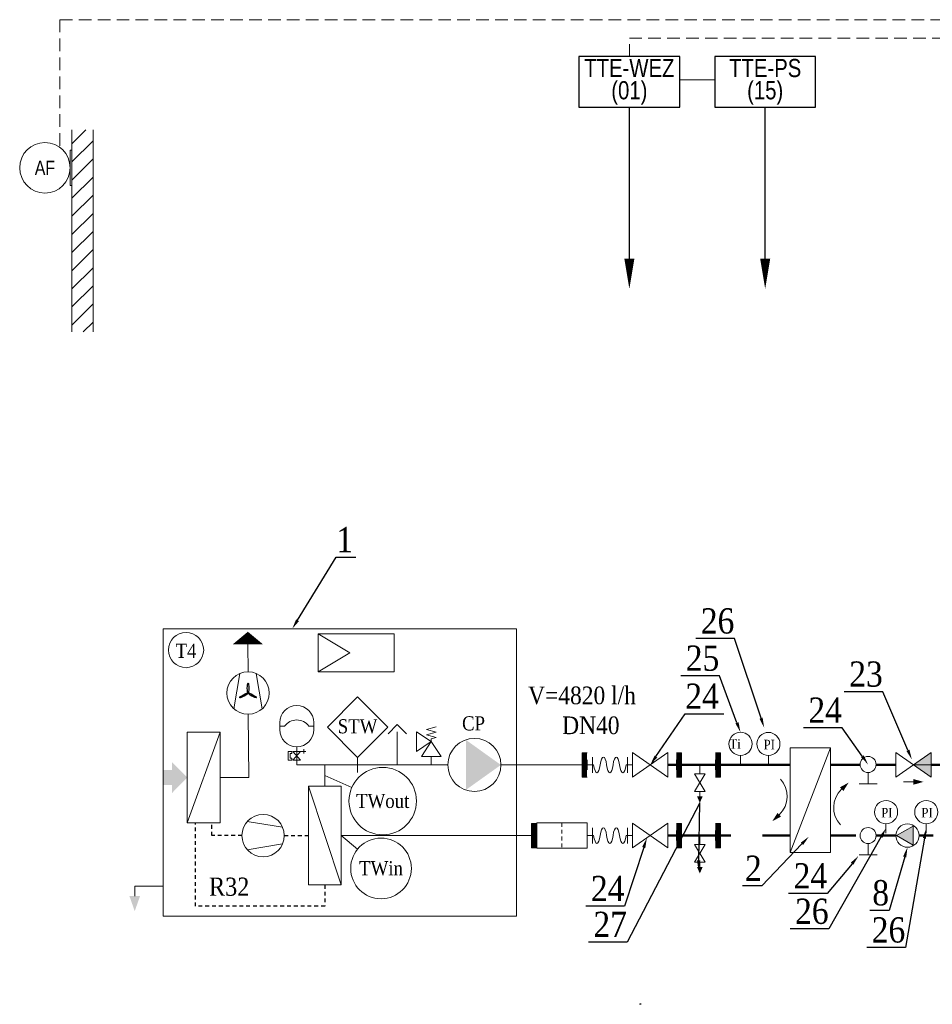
# Model space of a CAD drawing. Extents: x 395 to 255771, y -207783 to 366.
# Tile 1 of 10: x 136923 to 155009, y -164703 to -145194. Entities that reach past the tile are written whole.
import ezdxf
from ezdxf import colors
from ezdxf.entities.mleader import LeaderData, LeaderLine
from ezdxf.math import Vec2, Vec3

# ---------------------------------------------------------------- set-up
doc = ezdxf.new("R2010")
doc.units = 0
doc.header["$LTSCALE"] = 100
for name, pattern in [('CONTINU', [0]), ('DASHED', [0.75, 0.5, -0.25]), ('DASHED2', [0.375, 0.25, -0.125]), ('JIS_02_0.7', [1.35, 0.75, -0.6])]:
    doc.linetypes.add(name, pattern=pattern)
doc.layers.get('0').update_dxf_attribs({"linetype": 'CONTINUOUS'})
for name, color, linetype in [('_E_Symbole', 7, 'CONTINUOUS'), ('_H_Armaturen', 7, 'CONTINUOUS'), ('_H_INTERN', 201, 'CONTINUOUS'), ('_H_TT', 252, 'CONTINUOUS'), ('_H_TXT_INTERN', 251, 'CONTINUOUS'), ('_H_VL', 240, 'CONTINUOUS'), ('_H_WEZ', 7, 'CONTINUOUS')]:
    doc.layers.add(name, color=color, linetype=linetype)
for name, color, linetype, lineweight in [('RR_IZC_Numeracja', 7, 'CONTINUOUS', 0), ('RR_IZC_powrot', 180, 'DASHED', 50), ('RR_IZC_Urzadzenia', 7, 'CONTINUOUS', 0), ('RR_IZC_zasilanie', 240, 'CONTINUOUS', 50), ('Zasilanie i automatyka Hoval', 8, 'CONTINUOUS', 18)]:
    doc.layers.add(name, color=color, linetype=linetype, lineweight=lineweight)
doc.styles.add('Garamond', font='GARA.TTF')
doc.styles.add('Hoval_1.4', font='arial.ttf', dxfattribs={"width": 0.8, "height": 1.4})
doc.styles.add('Hoval_1.8', font='arial.ttf', dxfattribs={"width": 0.8, "height": 1.8})

# ---------------------------------------------------------------- blocks, each defined once
blk = doc.blocks.new('*U130')
at = {"layer": '_H_WEZ', "color": 251}
blk.add_ellipse((0, 0), major_axis=(-4.81, 0), ratio=0.16, dxfattribs=at)
blk = doc.blocks.new('*U129')
at = {"layer": 'RR_IZC_Urzadzenia', "color": 0, "linetype": 'ByBlock', "lineweight": -2, "transparency": 16777216}
for p, rotation in [((361.51, 1116.06), 120), ((361.51, 1116.06), 120), ((361.51, 1107.73), 239.9999999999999), ((361.51, 1107.73), 239.9999999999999)]:
    blk.add_blockref('*U130', p, dxfattribs=dict(at, rotation=rotation))
blk.add_blockref('*U130', (368.73, 1111.9), dxfattribs=at)
blk = doc.blocks.new('_Entleerung')
at = {"ltscale": 0.2}
blk.add_line((0, 0), (0, -1.25), dxfattribs=at)
for p, q in [((-0.75, -1.25), (0.75, -1.25)), ((0.75, -1.25), (-0.75, -3.75)), ((0.75, -3.75), (-0.75, -1.25)), ((-0.75, -3.75), (0.75, -3.75))]:
    blk.add_line(p, q)
blk = doc.blocks.new('_STROMLOS')
at = {"layer": '_H_Armaturen', "lineweight": 0}
blk.add_lwpolyline([(-2.433, -4.693, 0, 0.5, 0), (-2.433, -3.737, 0, 0, 0), (-2.433, -3.737, 0, 0, 0)], format="xyseb", dxfattribs=at)
blk.add_arc((-4.933, -3.737), 2.5, 0, 90, dxfattribs=at)

msp = doc.modelspace()

# ---------------------------------------------------------------- hatches: boundary and pattern name
at = {"layer": 'RR_IZC_Urzadzenia'}
h = msp.add_hatch(dxfattribs=at)
h.set_pattern_fill('ANSI31', color=256, scale=80)
h.set_pattern_definition([(45, (111245.02, -222859.15), (-179.6051, 179.6051), [])])
h.paths.add_polyline_path([(137958, -147378), (138376, -147378), (138376, -151378), (137958, -151378)])
at = {"layer": 'RR_IZC_Urzadzenia', "ltscale": 0.2}
msp.add_hatch(color=256, dxfattribs=at).paths.add_polyline_path([(145771, -159468), (145771, -160451), (146459, -159960)])
h = msp.add_hatch(color=256, dxfattribs=at)
h.dxf.hatch_style = 1
h.paths.add_polyline_path([(154985, -160205), (154635, -159960), (154985, -159715)])
at = {"layer": 'RR_IZC_Urzadzenia'}
h = msp.add_hatch(color=256, dxfattribs=at)
h.dxf.hatch_style = 1
h.paths.add_polyline_path([(139769, -160360), (139769, -160060), (139943, -160060), (139943, -159905), (140243, -160210), (139943, -160515), (139943, -160360)])
h = msp.add_hatch(color=256, dxfattribs=at)
h.paths.add_polyline_path([(154634, -160240), (154634, -160296), (154834, -160296)])
h.paths.add_polyline_path([(154834, -160296), (154634, -160296), (154634, -160352)])
msp.add_hatch(color=256, dxfattribs=at).paths.add_polyline_path([(154299, -161360), (154627, -161550), (154627, -161170)])
at = {"layer": 'RR_IZC_Urzadzenia', "ltscale": 0.2}
h = msp.add_hatch(dxfattribs=at)
h.set_pattern_fill('ANGLE', color=256)
h.set_pattern_definition([(0, (148533.154, -163319.749), (0, 6.985), [5.08, -1.905]), (90, (148533.154, -163319.749), (-6.985, 4e-16), [5.08, -1.905])])
h.paths.add_polyline_path([(149225, -164699), (149225, -164694), (149229, -164694)])
h.paths.add_polyline_path([(149225, -164699), (149222, -164694), (149225, -164694)])
h.paths.add_polyline_path([(149225, -164703), (149222, -164703), (149225, -164699)])
h.paths.add_polyline_path([(149229, -164703), (149225, -164703), (149225, -164699)])
h.paths.add_polyline_path([(149229, -164700), (149226, -164700), (149225, -164699), (149226, -164697), (149229, -164697)])

# ---------------------------------------------------------------- linework, layer by layer
at = {"layer": '_H_INTERN', "const_width": 100}
for points in [[(148119, -160200), (148119, -159720)], [(149987, -159720), (149987, -160200)], [(150760, -159720), (150760, -160200)], [(147119, -161600), (147119, -161120)], [(149987, -161120), (149987, -161600)], [(150760, -161120), (150760, -161600)]]:
    msp.add_lwpolyline(points, dxfattribs=at)
at = {"layer": '_H_TT'}
for p, q in [((149005, -149927), (149005, -146926)), ((151697, -149927), (151697, -146926))]:
    msp.add_line(p, q, dxfattribs=at)
at = {"layer": '_H_TT', "linetype": 'CONTINU'}
for points in [[(150005, -145926), (148005, -145926), (148005, -146926), (150005, -146926)], [(152697, -145926), (150697, -145926), (150697, -146926), (152697, -146926)]]:
    msp.add_lwpolyline(points, close=True, dxfattribs=at)
for points in [[(149005, -150527, 0, 200, 0), (149005, -149927, 200, 200, 0)], [(151697, -150527, 0, 200, 0), (151697, -149927, 200, 200, 0)]]:
    msp.add_lwpolyline(points, format="xyseb", dxfattribs=at)
at = {"layer": '_H_TXT_INTERN', "linetype": 'JIS_02_0.7'}
msp.add_line((142167, -161360), (142647, -161360), dxfattribs=at)
for points in [[(142972, -162337), (142972, -162760), (140405, -162760), (140405, -162760), (140405, -162760), (140405, -161110)], [(141327, -161360), (140730, -161360), (140730, -161110), (140730, -161110), (140730, -161110)]]:
    msp.add_lwpolyline(points, dxfattribs=at)
at = {"layer": '_H_VL'}
for points in [[(152994, -159960), (153385, -159960)], [(154085, -159960), (154285, -159960)]]:
    msp.add_lwpolyline(points, dxfattribs=at)
at = {"layer": 'RR_IZC_powrot', "ltscale": 25}
msp.add_line((149769, -161360), (152194, -161360), dxfattribs=at)
at = {"layer": 'RR_IZC_powrot', "ltscale": 10}
for p, q in [((152994, -161360), (153578, -161360)), ((153896, -161360), (154286, -161360)), ((154748, -161360), (155027, -161360))]:
    msp.add_line(p, q, dxfattribs=at)
at = {"layer": 'RR_IZC_Urzadzenia', "linetype": 'DASHED2', "ltscale": 50}
msp.add_line((150697, -146387), (150005, -146386), dxfattribs=at)
at = {"layer": 'RR_IZC_Urzadzenia'}
for p, q in [((137958, -151378), (137958, -147378)), ((138376, -151378), (138376, -147378)), ((143466, -157739), (142841, -157364)), ((144341, -157364), (142841, -157364)), ((142841, -157364), (142841, -158114)), ((144341, -158114), (144341, -157364)), ((141449, -158115), (141445, -157571)), ((142841, -158114), (143466, -157739)), ((142841, -158114), (144341, -158114)), ((141461, -160210), (141454, -158955)), ((144405, -159159), (144223, -159341)), ((144587, -159341), (144405, -159159)), ((140243, -161110), (140893, -159310)), ((144405, -159960), (144405, -159301)), ((144786, -159695), (144786, -159303)), ((144786, -159303), (145080, -159499)), ((145178, -159205), (144982, -159259)), ((144982, -159259), (145178, -159312)), ((145178, -159312), (144982, -159365)), ((144982, -159365), (145178, -159419)), ((145080, -159499), (144786, -159695)), ((144884, -159793), (145080, -159499)), ((145178, -159419), (145080, -159446)), ((145080, -159446), (145080, -159499)), ((145080, -159499), (145276, -159793)), ((142414, -159599), (142414, -159960)), ((149769, -160205), (149069, -159715)), ((149069, -160205), (149769, -159715)), ((149069, -159715), (149069, -160205)), ((149769, -159715), (149769, -160205)), ((151206, -159960), (151206, -159771)), ((151760, -159960), (151760, -159774)), ((152194, -161697), (152994, -159622)), ((152194, -161697), (152194, -159622)), ((152994, -159622), (152194, -159622)), ((152994, -159622), (152994, -161697)), ((154285, -159715), (154285, -160205)), ((154285, -160205), (154985, -159715)), ((154985, -160205), (154285, -159715)), ((154985, -159715), (154985, -160205)), ((142414, -159960), (142972, -159960)), ((142972, -159960), (145409, -159960)), ((142972, -159960), (142972, -160383)), ((143619, -159810), (143619, -160110)), ((145276, -159793), (144884, -159793)), ((145080, -159793), (145080, -159960)), ((146459, -159960), (148069, -159960)), ((148169, -159860), (148169, -160060)), ((148169, -159960), (148297, -159960)), ((148272, -159806), (148272, -160114)), ((148940, -159960), (149069, -159960)), ((148966, -159806), (148966, -160114)), ((149937, -159860), (149937, -160060)), ((150710, -159860), (150710, -160060)), ((153737, -160110), (153737, -160334)), ((140893, -160210), (141461, -160210)), ((153916, -160334), (153558, -160334)), ((154435, -160296), (154634, -160296)), ((150402, -160585), (150402, -160485)), ((149769, -161605), (149069, -161115)), ((149069, -161605), (149769, -161115)), ((149069, -161115), (149069, -161605)), ((149769, -161115), (149769, -161605)), ((154091, -161310), (154091, -161124)), ((154887, -161310), (154887, -161124)), ((148272, -161206), (148272, -161514)), ((148966, -161206), (148966, -161514)), ((149937, -161260), (149937, -161460)), ((150710, -161260), (150710, -161460)), ((148169, -161360), (148297, -161360)), ((148940, -161360), (149069, -161360)), ((153737, -161519), (153737, -161743)), ((152194, -161697), (152994, -161697)), ((150402, -161985), (150402, -161885)), ((153916, -161743), (153558, -161743)), ((139769, -162359), (139203, -162359)), ((139203, -162559), (139203, -162359))]:
    msp.add_line(p, q, dxfattribs=at)
at = {"layer": 'RR_IZC_Urzadzenia', "ltscale": 0.2}
for p, q in [((141285, -158148), (141169, -158848)), ((141612, -158148), (141729, -158848)), ((142076, -159121), (142076, -159261)), ((142076, -159191), (142174, -159191)), ((142654, -159191), (142752, -159191)), ((142752, -159121), (142752, -159261)), ((142339, -159692), (142594, -159692)), ((142489, -159692), (142339, -159867)), ((142489, -159867), (142339, -159692)), ((142552, -159650), (142552, -159734)), ((142339, -159867), (142489, -159867)), ((154635, -159960), (154985, -159960)), ((142972, -160171), (143506, -160407)), ((143297, -162337), (142647, -160383)), ((142134, -161196), (141434, -161080)), ((142134, -161523), (141434, -161640)), ((143620, -161627), (143297, -161360))]:
    msp.add_line(p, q, dxfattribs=at)
at = {"layer": 'RR_IZC_Urzadzenia', "linetype": 'JIS_02_0.7'}
msp.add_line((147669, -161110), (147669, -161610), dxfattribs=at)
at = {"layer": 'RR_IZC_Urzadzenia'}
for points in [[(137958, -147778), (137923, -147778), (137923, -148478), (137958, -148478)], [(148169, -160200), (148069, -160200), (148069, -159720), (148169, -159720)], [(149937, -159720), (150037, -159720), (150037, -160200), (149937, -160200)], [(150710, -159720), (150810, -159720), (150810, -160200), (150710, -160200)], [(147169, -161600), (147069, -161600), (147069, -161120), (147169, -161120)], [(149937, -161120), (150037, -161120), (150037, -161600), (149937, -161600)], [(150710, -161120), (150810, -161120), (150810, -161600), (150710, -161600)], [(147069, -161360), (143297, -161360), (143297, -161360)]]:
    msp.add_lwpolyline(points, dxfattribs=at)
msp.add_lwpolyline([(141445, -157571, 600, 0, 0), (141445, -157321, 300, 300, 0)], format="xyseb", dxfattribs=at)
for points in [[(146769, -162957), (139769, -162957), (139769, -157264), (146769, -157264)], [(143020, -159211), (143619, -158612), (144218, -159211), (143619, -159810)], [(140243, -159310), (140893, -159310), (140893, -161110), (140243, -161110)], [(147169, -161610), (148169, -161610), (148169, -161110), (147169, -161110)], [(154299, -161360), (154627, -161550), (154627, -161170)]]:
    msp.add_lwpolyline(points, close=True, dxfattribs=at)
at = {"layer": 'RR_IZC_Urzadzenia', "ltscale": 0.2}
msp.add_lwpolyline([(142315, -159825), (142315, -159867), (142242, -159867), (142242, -159692), (142315, -159692), (142315, -159734), (142284, -159734), (142284, -159825), (142315, -159825)], dxfattribs=at)
msp.add_lwpolyline([(142647, -160383), (143297, -160383), (143297, -162337), (142647, -162337)], close=True, dxfattribs=at)
at = {"layer": 'RR_IZC_Urzadzenia'}
for centre, radius in [((137423, -148128), 500), ((141449, -158535), 420), ((151208, -159542), 229), ((151761, -159545), 229), ((145934, -159960), 525), ((153737, -159951), 159), ((154093, -160895), 229), ((154889, -160895), 229), ((154517, -161360), 231), ((153737, -161360), 159)]:
    msp.add_circle(centre, radius, dxfattribs=at)
at = {"layer": 'RR_IZC_Urzadzenia', "ltscale": 0.2}
for centre, radius in [((140219, -157683), 350), ((144117, -160676), 668), ((141747, -161360), 420), ((144084, -162010), 601)]:
    msp.add_circle(centre, radius, dxfattribs=at)
at = {"layer": 'RR_IZC_Urzadzenia'}
for centre, radius, start, end in [((142414, -159121), 338, 0, 180), ((142414, -159363), 295, 35.5722, 144.4278), ((142414, -159261), 338, 180, 0)]:
    msp.add_arc(centre, radius, start, end, dxfattribs=at)
for centre, start_param, end_param in [((148362, -159823), 5.202346, 7.364024), ((148490, -160096), 2.060754, 4.222432), ((148619, -159823), 5.202346, 7.364024), ((148747, -160096), 2.060754, 4.222432), ((148876, -159823), 5.202346, 7.364024), ((148490, -161496), 2.060754, 4.222432), ((148747, -161496), 2.060754, 4.222432), ((148362, -161223), 5.202346, 7.364024), ((148619, -161223), 5.202346, 7.364024), ((148876, -161223), 5.202346, 7.364024)]:
    msp.add_ellipse(centre, major_axis=(0, -291), ratio=0.250714, start_param=start_param, end_param=end_param, dxfattribs=at)
for points in [[(150347, -160585), (150402, -160711), (150457, -160585)], [(150347, -161985), (150402, -162111), (150457, -161985)], [(139098, -162559), (139203, -162857), (139308, -162559)]]:
    msp.add_solid(points, dxfattribs=at)
at = {"layer": 'RR_IZC_zasilanie', "ltscale": 500}
for p, q in [((152994, -159960), (153578, -159960)), ((153896, -159960), (154285, -159960)), ((154985, -159960), (156419, -159960))]:
    msp.add_line(p, q, dxfattribs=at)
msp.add_lwpolyline([(149769, -159960), (152194, -159960)], dxfattribs=at)
at = {"layer": 'Zasilanie i automatyka Hoval', "linetype": 'DASHED2', "ltscale": 10}
for p, q in [((137720, -145194), (179939, -145194)), ((137720, -145194), (137720, -147726)), ((149005, -145560), (179446, -145560)), ((149005, -145926), (149005, -145560))]:
    msp.add_line(p, q, dxfattribs=at)

# ---------------------------------------------------------------- block references
at = {"layer": '_E_Symbole', "xscale": 200, "yscale": 200, "zscale": 200}
for p, rotation in [((152854, -160789), 313.2145352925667), ((152334, -160598), 133.2145352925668)]:
    msp.add_blockref('_STROMLOS', p, dxfattribs=dict(at, rotation=rotation))
at = {"layer": 'RR_IZC_Urzadzenia', "xscale": 20, "yscale": 20, "zscale": 20, "rotation": 89.99999999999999}
msp.add_blockref('*U129', (163687, -165813), dxfattribs=at)
at = {"layer": 'RR_IZC_Urzadzenia', "xscale": 140, "yscale": 140, "zscale": 140}
for p in [(150402, -159960), (150402, -161360)]:
    msp.add_blockref('_Entleerung', p, dxfattribs=at)

# ---------------------------------------------------------------- texts
at = {"layer": '_H_TT', "linetype": 'CONTINU', "char_height": 360, "attachment_point": 5, "line_spacing_factor": 0.733333, "style": 'Hoval_1.8'}
for s, heights, insert in [('TTE-WEZ\\P(01)', [-45.6], (149005, -146426)), ('TTE-PS\\P(15)', [-45.8], (151697, -146426))]:
    msp.add_mtext_dynamic_manual_height_columns(s, width=1765.94, gutter_width=10, heights=heights, dxfattribs=dict(at, insert=insert))
at = {"layer": 'RR_IZC_Numeracja', "insert": (146999, -158407), "char_height": 350, "attachment_point": 1, "style": 'Garamond'}
msp.add_mtext('V=4820 l/h', dxfattribs=at)
at = {"layer": 'RR_IZC_Numeracja', "insert": (147674, -159000), "char_height": 350, "width": 70.63, "attachment_point": 1, "style": 'Garamond'}
msp.add_mtext('DN40', dxfattribs=at)
at = {"layer": 'RR_IZC_Urzadzenia', "insert": (137423, -148128), "char_height": 280, "attachment_point": 5, "style": 'Hoval_1.4'}
msp.add_mtext_dynamic_manual_height_columns('AF', width=360, gutter_width=90, heights=[-14], dxfattribs=at)
at = {"layer": 'RR_IZC_Urzadzenia', "ltscale": 0.2, "insert": (140219, -157698), "char_height": 280, "attachment_point": 5, "rotation": 0.0007, "style": 'Garamond'}
msp.add_mtext_dynamic_manual_height_columns('T4', width=360, gutter_width=90, heights=[-14], dxfattribs=at)
at = {"layer": 'RR_IZC_Urzadzenia', "ltscale": 0.2, "attachment_point": 5, "style": 'Garamond'}
for s, width, heights, insert, char_height in [('CP', 360, [-14.5], (145917, -159138), 280), ('STW', 730.23, [-14.5], (143619, -159197), 280), ('TWout', 360, [-14.2], (144117, -160676), 280), ('TWin', 360, [-14], (144084, -162010), 280), ('R32', 360, [-18.4], (141075, -162375), 360)]:
    msp.add_mtext_dynamic_manual_height_columns(s, width=width, gutter_width=90, heights=heights, dxfattribs=dict(at, insert=insert, char_height=char_height))
at = {"layer": 'RR_IZC_Urzadzenia', "insert": (151213, -159450), "char_height": 190.2, "attachment_point": 3, "line_spacing_factor": 0.496689, "style": 'Garamond'}
msp.add_mtext('\\pxqc;Ti', dxfattribs=at)
at = {"layer": 'RR_IZC_Urzadzenia', "char_height": 190.2, "width": 476, "attachment_point": 3, "line_spacing_factor": 0.496689, "style": 'Garamond'}
for insert in [(151890, -159461), (154221, -160811), (155017, -160811)]:
    msp.add_mtext('PI', dxfattribs=dict(at, insert=insert))

# ---------------------------------------------------------------- leaders
at = {"layer": 'RR_IZC_Numeracja'}
ml = msp.add_multileader_mtext('Standard', dxfattribs=at)
ml.set_content('1', style='Garamond')
ml.set_leader_properties()
ml.build(insert=Vec2(0, 0))
ml.multileader.update_dxf_attribs({"text_left_attachment_type": 6, "text_right_attachment_type": 6, "dogleg_length": 0, "arrow_head_size": 200})
ctx = ml.context
ctx.base_point, ctx.char_height, ctx.arrow_head_size = Vec3(143197, -155846), 500, 200
ctx.left_attachment, ctx.right_attachment = 6, 6
notes = []
notes.append((ctx, [(0, (1, 1, 0), (143197, -155846), (1, 0), 0, [(0, [(142324, -157264)], 0, [])])]))
ctx.mtext.insert = Vec3(143199, -155246)
ml = msp.add_multileader_mtext('Standard', dxfattribs=at)
ml.set_content('26', style='Garamond')
ml.set_leader_properties()
ml.build(insert=Vec2(0, 0))
ml.multileader.update_dxf_attribs({"text_left_attachment_type": 6, "text_right_attachment_type": 6, "dogleg_length": 0, "arrow_head_size": 200})
ctx = ml.context
ctx.base_point, ctx.char_height, ctx.arrow_head_size, ctx.plane_origin = Vec3(150417, -157456), 500, 200, Vec3(7390, -1910)
ctx.left_attachment, ctx.right_attachment, ctx.text_align_type = 6, 6, 2
notes.append((ctx, [(0, (1, 1, 0), (151088, -157456), (-1, 0), 0, [(0, [(151678, -159224)], 0, [])])]))
ctx.mtext.insert, ctx.mtext.alignment = Vec3(151086, -156856), 3
ml = msp.add_multileader_mtext('Standard', dxfattribs=at)
ml.set_content('25', style='Garamond')
ml.set_leader_properties()
ml.build(insert=Vec2(0, 0))
ml.multileader.update_dxf_attribs({"text_left_attachment_type": 6, "text_right_attachment_type": 6, "dogleg_length": 0, "arrow_head_size": 200})
ctx = ml.context
ctx.base_point, ctx.char_height, ctx.arrow_head_size, ctx.plane_origin = Vec3(150125, -158194), 500, 200, Vec3(7096, -31)
ctx.left_attachment, ctx.right_attachment, ctx.text_align_type = 6, 6, 2
notes.append((ctx, [(0, (1, 1, 0), (150789, -158194), (-1, 0), 0, [(0, [(151208, -159313)], 0, [])])]))
ctx.mtext.insert, ctx.mtext.alignment = Vec3(150787, -157594), 3
ml = msp.add_multileader_mtext('Standard', dxfattribs=at)
ml.set_content('23', style='Garamond')
ml.set_leader_properties()
ml.build(insert=Vec2(0, 0))
ml.multileader.update_dxf_attribs({"text_left_attachment_type": 6, "text_right_attachment_type": 6, "dogleg_length": 0, "arrow_head_size": 200})
ctx = ml.context
ctx.base_point, ctx.char_height, ctx.arrow_head_size, ctx.plane_origin = Vec3(153362, -158509), 500, 200, Vec3(10457, -3272)
ctx.left_attachment, ctx.right_attachment, ctx.text_align_type = 6, 6, 2
notes.append((ctx, [(0, (1, 1, 0), (154030, -158509), (-1, 0), 0, [(0, [(154604, -159853)], 0, [])])]))
ctx.mtext.insert, ctx.mtext.alignment = Vec3(154028, -157909), 3
ml = msp.add_multileader_mtext('Standard', dxfattribs=at)
ml.set_content('24', style='Garamond')
ml.set_leader_properties()
ml.build(insert=Vec2(0, 0))
ml.multileader.update_dxf_attribs({"text_left_attachment_type": 6, "text_right_attachment_type": 6, "dogleg_length": 0, "arrow_head_size": 200})
ctx = ml.context
ctx.base_point, ctx.char_height, ctx.arrow_head_size, ctx.plane_origin = Vec3(150112, -158948), 500, 200, Vec3(7201, -3193)
ctx.left_attachment, ctx.right_attachment = 6, 6
notes.append((ctx, [(0, (1, 1, 0), (150112, -158948), (1, 0), 0, [(0, [(149419, -159960)], 0, [])])]))
ctx.mtext.insert = Vec3(150114, -158348)
ml = msp.add_multileader_mtext('Standard', dxfattribs=at)
ml.set_content('24', style='Garamond')
ml.set_leader_properties()
ml.build(insert=Vec2(0, 0))
ml.multileader.update_dxf_attribs({"text_left_attachment_type": 6, "text_right_attachment_type": 6, "dogleg_length": 0, "arrow_head_size": 200})
ctx = ml.context
ctx.base_point, ctx.char_height, ctx.arrow_head_size, ctx.plane_origin = Vec3(152527, -159224), 500, 200, Vec3(9734, -3469)
ctx.left_attachment, ctx.right_attachment, ctx.text_align_type = 6, 6, 2
notes.append((ctx, [(0, (1, 1, 0), (153220, -159224), (-1, 0), 0, [(0, [(153737, -159951)], 0, [])])]))
ctx.mtext.insert, ctx.mtext.alignment = Vec3(153218, -158624), 3
ml = msp.add_multileader_mtext('Standard', dxfattribs=at)
ml.set_content('27', style='Garamond')
ml.set_leader_properties()
ml.build(insert=Vec2(0, 0))
ml.multileader.update_dxf_attribs({"text_left_attachment_type": 6, "text_right_attachment_type": 6, "dogleg_length": 0, "arrow_head_size": 200})
ctx = ml.context
ctx.base_point, ctx.char_height, ctx.arrow_head_size, ctx.plane_origin = Vec3(148286, -163469), 500, 200, Vec3(5547, -8180)
ctx.left_attachment, ctx.right_attachment, ctx.text_align_type = 6, 6, 2
notes.append((ctx, [(0, (1, 1, 0), (148959, -163469), (-1, 0), 0, [(1, [(150375, -162048), (150402, -160711)], 0, [])])]))
ctx.mtext.insert, ctx.mtext.alignment = Vec3(148957, -162869), 3
ml = msp.add_multileader_mtext('Standard', dxfattribs=at)
ml.set_content('26', style='Garamond')
ml.set_leader_properties()
ml.build(insert=Vec2(0, 0))
ml.multileader.update_dxf_attribs({"text_left_attachment_type": 6, "text_right_attachment_type": 6, "dogleg_length": 0, "arrow_head_size": 200})
ctx = ml.context
ctx.base_point, ctx.char_height, ctx.arrow_head_size, ctx.plane_origin = Vec3(152286, -163209), 500, 200, Vec3(9557, -7664)
ctx.left_attachment, ctx.right_attachment, ctx.text_align_type = 6, 6, 2
notes.append((ctx, [(0, (1, 1, 0), (152956, -163209), (-1, 0), 0, [(0, [(154091, -161217)], 0, [])])]))
ctx.mtext.insert, ctx.mtext.alignment = Vec3(152954, -162609), 3
ml = msp.add_multileader_mtext('Standard', dxfattribs=at)
ml.set_content('26', style='Garamond')
ml.set_leader_properties()
ml.build(insert=Vec2(0, 0))
ml.multileader.update_dxf_attribs({"text_left_attachment_type": 6, "text_right_attachment_type": 6, "dogleg_length": 0, "arrow_head_size": 200})
ctx = ml.context
ctx.base_point, ctx.char_height, ctx.arrow_head_size, ctx.plane_origin = Vec3(153805, -163579), 500, 200, Vec3(11926, -7580)
ctx.left_attachment, ctx.right_attachment, ctx.text_align_type = 6, 6, 2
notes.append((ctx, [(0, (1, 1, 0), (154475, -163579), (-1, 0), 0, [(0, [(154887, -161217)], 0, [])])]))
ctx.mtext.insert, ctx.mtext.alignment = Vec3(154473, -162979), 3
ml = msp.add_multileader_mtext('Standard', dxfattribs=at)
ml.set_content('24', style='Garamond')
ml.set_leader_properties()
ml.build(insert=Vec2(0, 0))
ml.multileader.update_dxf_attribs({"text_left_attachment_type": 6, "text_right_attachment_type": 6, "dogleg_length": 0, "arrow_head_size": 200})
ctx = ml.context
ctx.base_point, ctx.char_height, ctx.arrow_head_size, ctx.plane_origin = Vec3(148217, -162759), 500, 200, Vec3(7201, -7320)
ctx.left_attachment, ctx.right_attachment, ctx.text_align_type = 6, 6, 2
notes.append((ctx, [(0, (1, 1, 0), (148910, -162759), (-1, 0), 0, [(0, [(149352, -161406)], 0, [])])]))
ctx.mtext.insert, ctx.mtext.alignment = Vec3(148908, -162159), 3
ml = msp.add_multileader_mtext('Standard', dxfattribs=at)
ml.set_content('2', style='Garamond')
ml.set_leader_properties()
ml.build(insert=Vec2(0, 0))
ml.multileader.update_dxf_attribs({"text_left_attachment_type": 6, "text_right_attachment_type": 6, "dogleg_length": 0, "arrow_head_size": 200})
ctx = ml.context
ctx.base_point, ctx.char_height, ctx.arrow_head_size, ctx.plane_origin = Vec3(151307, -162357), 500, 200, Vec3(9892, -5503)
ctx.left_attachment, ctx.right_attachment, ctx.text_align_type = 6, 6, 2
notes.append((ctx, [(0, (1, 1, 0), (151631, -162357), (-1, 0), 0, [(0, [(152563, -161379)], 0, [])])]))
ctx.mtext.insert, ctx.mtext.alignment = Vec3(151629, -161757), 3
ml = msp.add_multileader_mtext('Standard', dxfattribs=at)
ml.set_content('8', style='Garamond')
ml.set_leader_properties()
ml.build(insert=Vec2(0, 0))
ml.multileader.update_dxf_attribs({"text_left_attachment_type": 6, "text_right_attachment_type": 6, "dogleg_length": 0, "arrow_head_size": 200})
ctx = ml.context
ctx.base_point, ctx.char_height, ctx.arrow_head_size, ctx.plane_origin = Vec3(153866, -162843), 500, 200, Vec3(10361, -7298)
ctx.left_attachment, ctx.right_attachment, ctx.text_align_type = 6, 6, 2
notes.append((ctx, [(0, (1, 1, 0), (154154, -162843), (-1, 0), 0, [(0, [(154517, -161591)], 0, [])])]))
ctx.mtext.insert, ctx.mtext.alignment = Vec3(154152, -162243), 3
ml = msp.add_multileader_mtext('Standard', dxfattribs=at)
ml.set_content('24', style='Garamond')
ml.set_leader_properties()
ml.build(insert=Vec2(0, 0))
ml.multileader.update_dxf_attribs({"text_left_attachment_type": 6, "text_right_attachment_type": 6, "dogleg_length": 0, "arrow_head_size": 200})
ctx = ml.context
ctx.base_point, ctx.char_height, ctx.arrow_head_size, ctx.plane_origin = Vec3(152235, -162507), 500, 200, Vec3(9442, -6752)
ctx.left_attachment, ctx.right_attachment, ctx.text_align_type = 6, 6, 2
notes.append((ctx, [(0, (1, 1, 0), (152928, -162507), (-1, 0), 0, [(0, [(153546, -161763)], 0, [])])]))
ctx.mtext.insert, ctx.mtext.alignment = Vec3(152926, -161907), 3
for ctx, leaders in notes:
    for number, flags, end, landing, length, lines in leaders:
        leader = LeaderData()
        leader.index, (leader.has_last_leader_line, leader.has_dogleg_vector, leader.attachment_direction) = number, flags
        leader.last_leader_point, leader.dogleg_vector, leader.dogleg_length = Vec3(end), Vec3(landing), length
        for number, points, colour, breaks in lines:
            line = LeaderLine()
            line.index, line.vertices, line.color, line.breaks = number, Vec3.list(points), colors.encode_raw_color(colour), breaks
            leader.lines.append(line)
        ctx.leaders.append(leader)

doc.saveas('drawing.dxf')
